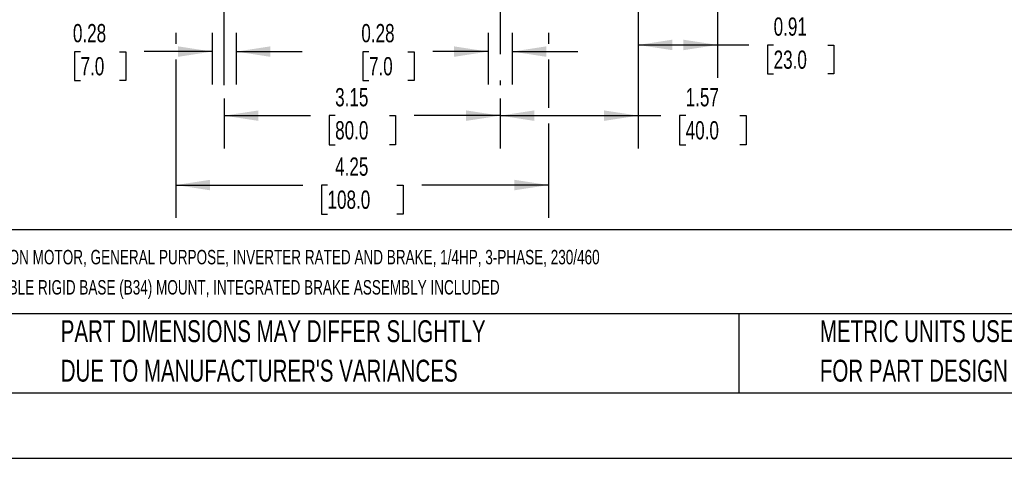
# Model space of a CAD drawing. Header units: inches. Extents: x 0 to 33, y 0 to 25.5.
# Tile 2 of 20: x 6 to 17.3, y 0 to 5. Entities that reach past the tile are written whole.
import ezdxf

# ---------------------------------------------------------------- set-up
doc = ezdxf.new("R2010")
doc.units = ezdxf.units.IN
doc.header["$LTSCALE"] = 3
doc.header["$MEASUREMENT"] = 0
doc.linetypes.add('CENTERX2', pattern=[0.8, 0.5, -0.1, 0.1, -0.1])
doc.layers.add('CENTER', color=40, linetype='CENTERX2')
doc.layers.add('DIMENSIONS', color=140, linetype='Continuous', lineweight=25)
doc.layers.add('TEXT', color=140, linetype='Continuous', lineweight=25)
doc.styles.add('SLDTEXTSTYLE0', font='TXT', dxfattribs={"width": 0.7})
doc.dimstyles.new('SLDDIMSTYLE0', dxfattribs={"dimtxt": 0.208333, "dimasz": 0.39, "dimexe": 0, "dimexo": 0.0625, "dimgap": 0.052083, "dimtad": 0, "dimtih": 1, "dimtoh": 1, "dimrnd": 1e-09, "dimdsep": 46, "dimtxsty": 'SLDTEXTSTYLE0', "dimsah": 1, "dimcen": 0.09, "dimadec": 0, "dimazin": 2, "dimtfac": 1, "dimtmove": 0, "dimatfit": 0, "dimfxl": 0, "dimfrac": 2, "dimtolj": 1, "dimtzin": 12, "dimarcsym": 0})
doc.dimstyles.new('SLDDIMSTYLE1', dxfattribs={"dimtxt": 0.208333, "dimasz": 0.39, "dimexe": 0, "dimexo": 0.0625, "dimgap": 0.052083, "dimtad": 0, "dimtih": 1, "dimtoh": 1, "dimrnd": 1e-09, "dimdsep": 46, "dimtxsty": 'SLDTEXTSTYLE0', "dimsah": 1, "dimcen": 0.09, "dimadec": 0, "dimazin": 2, "dimtfac": 1, "dimtofl": 0, "dimtmove": 0, "dimatfit": 3, "dimfxl": 0, "dimfrac": 2, "dimtolj": 1, "dimtzin": 12, "dimarcsym": 0})
doc.dimstyles.new('SLDDIMSTYLE2', dxfattribs={"dimtxt": 0.208333, "dimasz": 0.39, "dimexe": 0, "dimexo": 0.0625, "dimgap": 0.052083, "dimtad": 0, "dimtih": 1, "dimtoh": 1, "dimrnd": 1e-09, "dimzin": 12, "dimdsep": 46, "dimtxsty": 'SLDTEXTSTYLE0', "dimsah": 1, "dimcen": 0.09, "dimadec": 0, "dimazin": 3, "dimtfac": 1, "dimtofl": 0, "dimtmove": 0, "dimatfit": 3, "dimfxl": 0, "dimfrac": 2, "dimtolj": 1, "dimtzin": 12, "dimarcsym": 0})

# ---------------------------------------------------------------- blocks, each defined once
blk = doc.blocks.new('SW_NOTE_0_1')
at = {"layer": 'TEXT', "color": 0, "linetype": 'CENTERX2', "lineweight": 18, "char_height": 0.165, "attachment_point": 1, "style": 'SLDTEXTSTYLE0'}
for s, insert in [('M.G.M. ELECTRIC MOTORS BMX IE2 HIGH EFFICIENCY AC INDUCTION MOTOR, GENERAL PURPOSE, INVERTER RATED AND BRAKE, 1/4HP, 3-PHASE, 230/460', (0, 0.213)), ('VAC, 1800RPM, TEFC, IEC 63 FRAME, ALUMINUM, C-FACE/REMOVABLE RIGID BASE (B34) MOUNT, INTEGRATED BRAKE ASSEMBLY INCLUDED', (0, -0.132))]:
    blk.add_mtext(s, dxfattribs=dict(at, insert=insert))
blk = doc.blocks.new('SW_NOTE_0_4')
at = {"layer": 'TEXT', "color": 0, "linetype": 'CENTERX2', "lineweight": 18, "char_height": 0.25, "attachment_point": 1, "style": 'SLDTEXTSTYLE0'}
for s, insert in [('PART DIMENSIONS MAY DIFFER SLIGHTLY', (0, 0.322)), ("DUE TO MANUFACTURER'S VARIANCES", (0, -0.129))]:
    blk.add_mtext(s, dxfattribs=dict(at, insert=insert))
blk = doc.blocks.new('SW_NOTE_0_7')
at = {"layer": 'TEXT', "color": 0, "linetype": 'CENTERX2', "lineweight": 18, "char_height": 0.25, "attachment_point": 1, "style": 'SLDTEXTSTYLE0'}
for s, insert in [('METRIC UNITS USED', (0, 0.322)), ('FOR PART DESIGN', (0, -0.129))]:
    blk.add_mtext(s, dxfattribs=dict(at, insert=insert))
blk = doc.blocks.new('_D')
at = {"layer": 'DIMENSIONS'}
for p, q in [((8.239, 4.863), (8.239, 4.273)), ((8.514, 4.863), (8.514, 4.273)), ((6.736, 4.647), (6.666, 4.647)), ((6.666, 4.647), (6.666, 4.316)), ((7.182, 4.647), (7.252, 4.647)), ((7.252, 4.647), (7.252, 4.316)), ((8.239, 4.648), (7.464, 4.648)), ((8.514, 4.648), (9.264, 4.648)), ((6.666, 4.316), (6.736, 4.316)), ((7.252, 4.316), (7.182, 4.316))]:
    blk.add_line(p, q, dxfattribs=at)
for points in [[(8.239, 4.648), (7.849, 4.708), (7.849, 4.588)], [(8.514, 4.648), (8.904, 4.588), (8.904, 4.708)]]:
    blk.add_solid(points, dxfattribs=at)
at = {"layer": 'DIMENSIONS', "char_height": 0.2083, "attachment_point": 1, "style": 'SLDTEXTSTYLE0'}
for s, insert in [('0.28', (6.649, 4.963)), ('7.0', (6.736, 4.585))]:
    blk.add_mtext(s, dxfattribs=dict(at, insert=insert))
blk = doc.blocks.new('_D_1')
at = {"layer": 'DIMENSIONS'}
for p, q in [((11.388, 4.863), (11.388, 4.273)), ((11.664, 4.863), (11.664, 4.273)), ((10.028, 4.647), (9.958, 4.647)), ((9.958, 4.647), (9.958, 4.316)), ((10.473, 4.647), (10.543, 4.647)), ((10.543, 4.647), (10.543, 4.316)), ((11.388, 4.648), (10.756, 4.648)), ((11.664, 4.648), (12.414, 4.648)), ((9.958, 4.316), (10.028, 4.316)), ((10.543, 4.316), (10.473, 4.316))]:
    blk.add_line(p, q, dxfattribs=at)
for points in [[(11.388, 4.648), (10.998, 4.708), (10.998, 4.588)], [(11.664, 4.648), (12.054, 4.588), (12.054, 4.708)]]:
    blk.add_solid(points, dxfattribs=at)
at = {"layer": 'DIMENSIONS', "char_height": 0.2083, "attachment_point": 1, "style": 'SLDTEXTSTYLE0'}
for s, insert in [('0.28', (9.941, 4.963)), ('7.0', (10.028, 4.585))]:
    blk.add_mtext(s, dxfattribs=dict(at, insert=insert))
blk = doc.blocks.new('_D_2')
at = {"layer": 'DIMENSIONS'}
for p, q in [((14.007, 7.127), (14.007, 5.598)), ((13.101, 5.571), (13.101, 4.349)), ((14.007, 5.418), (14.007, 4.349)), ((13.101, 4.724), (14.007, 4.724)), ((14.007, 4.724), (14.365, 4.724)), ((14.647, 4.723), (14.577, 4.723)), ((14.577, 4.723), (14.577, 4.392)), ((15.266, 4.723), (15.336, 4.723)), ((15.336, 4.723), (15.336, 4.392)), ((14.577, 4.392), (14.647, 4.392)), ((15.336, 4.392), (15.266, 4.392))]:
    blk.add_line(p, q, dxfattribs=at)
for points in [[(13.101, 4.724), (13.491, 4.664), (13.491, 4.784)], [(14.007, 4.724), (13.617, 4.784), (13.617, 4.664)]]:
    blk.add_solid(points, dxfattribs=at)
at = {"layer": 'DIMENSIONS', "char_height": 0.2083, "attachment_point": 1, "style": 'SLDTEXTSTYLE0'}
for s, insert in [('0.91', (14.647, 5.038)), ('23.0', (14.647, 4.66))]:
    blk.add_mtext(s, dxfattribs=dict(at, insert=insert))
blk = doc.blocks.new('_D_8')
at = {"layer": 'DIMENSIONS'}
for p, q in [((8.377, 4.113), (8.377, 3.541)), ((11.526, 4.113), (11.526, 3.541)), ((8.377, 3.916), (9.359, 3.916)), ((9.642, 3.916), (9.572, 3.916)), ((9.572, 3.916), (9.572, 3.584)), ((10.261, 3.916), (10.331, 3.916)), ((10.331, 3.916), (10.331, 3.584)), ((11.526, 3.916), (10.543, 3.916)), ((9.572, 3.584), (9.642, 3.584)), ((10.331, 3.584), (10.261, 3.584))]:
    blk.add_line(p, q, dxfattribs=at)
for points in [[(8.377, 3.916), (8.767, 3.856), (8.767, 3.976)], [(11.526, 3.916), (11.136, 3.976), (11.136, 3.856)]]:
    blk.add_solid(points, dxfattribs=at)
at = {"layer": 'DIMENSIONS', "char_height": 0.2083, "attachment_point": 1, "style": 'SLDTEXTSTYLE0'}
for s, insert in [('3.15', (9.642, 4.231)), ('80.0', (9.642, 3.853))]:
    blk.add_mtext(s, dxfattribs=dict(at, insert=insert))
blk = doc.blocks.new('_D_10')
at = {"layer": 'DIMENSIONS'}
for p, q in [((7.825, 4.863), (7.825, 4.738)), ((12.077, 4.863), (12.077, 4.738)), ((7.825, 4.558), (7.825, 2.748)), ((12.077, 4.558), (12.077, 4.006)), ((12.077, 3.826), (12.077, 2.748)), ((7.825, 3.123), (9.273, 3.123)), ((9.555, 3.123), (9.485, 3.123)), ((9.485, 3.123), (9.485, 2.791)), ((10.348, 3.123), (10.418, 3.123)), ((10.418, 3.123), (10.418, 2.791)), ((12.077, 3.123), (10.63, 3.123)), ((9.485, 2.791), (9.555, 2.791)), ((10.418, 2.791), (10.348, 2.791))]:
    blk.add_line(p, q, dxfattribs=at)
for points in [[(7.825, 3.123), (8.215, 3.063), (8.215, 3.183)], [(12.077, 3.123), (11.687, 3.183), (11.687, 3.063)]]:
    blk.add_solid(points, dxfattribs=at)
at = {"layer": 'DIMENSIONS', "char_height": 0.2083, "attachment_point": 1, "style": 'SLDTEXTSTYLE0'}
for s, insert in [('4.25', (9.642, 3.438)), ('108.0', (9.555, 3.06))]:
    blk.add_mtext(s, dxfattribs=dict(at, insert=insert))
blk = doc.blocks.new('_D_11')
at = {"layer": 'DIMENSIONS'}
for p, q in [((13.101, 5.571), (13.101, 3.541)), ((11.526, 4.113), (11.526, 3.541)), ((11.526, 3.916), (13.101, 3.916)), ((13.101, 3.916), (13.36, 3.916)), ((13.643, 3.916), (13.573, 3.916)), ((13.573, 3.916), (13.573, 3.584)), ((14.262, 3.916), (14.332, 3.916)), ((14.332, 3.916), (14.332, 3.584)), ((13.573, 3.584), (13.643, 3.584)), ((14.332, 3.584), (14.262, 3.584))]:
    blk.add_line(p, q, dxfattribs=at)
for points in [[(11.526, 3.916), (11.916, 3.856), (11.916, 3.976)], [(13.101, 3.916), (12.711, 3.976), (12.711, 3.856)]]:
    blk.add_solid(points, dxfattribs=at)
at = {"layer": 'DIMENSIONS', "char_height": 0.2083, "attachment_point": 1, "style": 'SLDTEXTSTYLE0'}
for s, insert in [('1.57', (13.643, 4.231)), ('40.0', (13.643, 3.853))]:
    blk.add_mtext(s, dxfattribs=dict(at, insert=insert))

msp = doc.modelspace()

# ---------------------------------------------------------------- linework, layer by layer
at = {"color": 7, "linetype": 'Continuous'}
msp.add_line((33, 0), (0, 0), dxfattribs=at)
at = {"layer": 'CENTER'}
for p, q in [((8.377, 4.263), (8.377, 6.117)), ((11.526, 6.117), (11.526, 4.263))]:
    msp.add_line(p, q, dxfattribs=at)
at = {"layer": 'TEXT'}
for p, q in [((32.25, 2.613), (0.75, 2.613)), ((32.25, 1.65), (0.75, 1.65)), ((14.25, 1.65), (14.25, 0.75)), ((0.75, 0.75), (32.25, 0.75))]:
    msp.add_line(p, q, dxfattribs=at)

# ---------------------------------------------------------------- block references
at = {"layer": 'TEXT', "linetype": 'CENTERX2', "lineweight": 18}
for name, p in [('SW_NOTE_0_1', (0.912, 2.169)), ('SW_NOTE_0_4', (6.51, 1.256)), ('SW_NOTE_0_7', (15.175, 1.256))]:
    msp.add_blockref(name, p, dxfattribs=at)

# ---------------------------------------------------------------- dimensions: what is measured, and where the dimension line sits
at = {"layer": 'DIMENSIONS'}
for base, p1, p2, dimstyle, picture, middle in [((13.101, 4.724), (14.007, 7.277), (13.101, 5.721), 'SLDDIMSTYLE1', '_D_2', (14.957, 4.724)), ((11.5262, 3.9161), (13.101, 5.7214), (11.5262, 4.2628), 'SLDDIMSTYLE2', '_D_11', (13.9525, 3.9161)), ((8.2389, 4.6479), (8.5144, 5.0128), (8.2389, 5.0128), 'SLDDIMSTYLE0', '_D', (6.959, 4.6479)), ((7.825, 3.123), (12.077, 5.013), (7.825, 5.013), 'SLDDIMSTYLE2', '_D_10', (9.951, 3.123)), ((11.664, 4.648), (11.388, 5.013), (11.664, 5.013), 'SLDDIMSTYLE0', '_D_1', (10.25, 4.648)), ((11.526, 3.916), (8.377, 4.263), (11.526, 4.263), 'SLDDIMSTYLE2', '_D_8', (9.951, 3.916))]:
    dim = msp.add_linear_dim(base=base, p1=p1, p2=p2, dimstyle=dimstyle, dxfattribs=at)
    dim.commit()
    dim.dimension.update_dxf_attribs({"geometry": picture, "text_midpoint": middle, "dimtype": 160})

doc.saveas('drawing.dxf')
